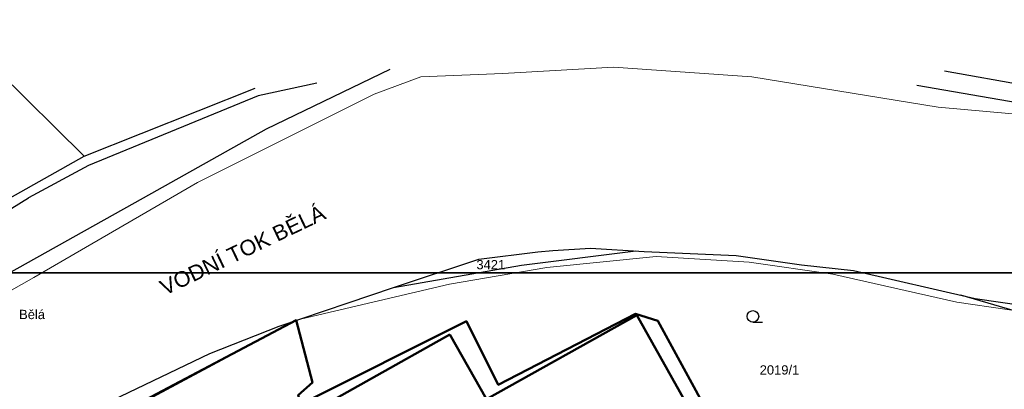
# Model space of a CAD drawing. Header units: millimetres. Extents: x 86477 to 788943, y -27515 to 248801.
# Tile 6 of 10: x 241336 to 400791, y 188958 to 248801. Entities that reach past the tile are written whole.
import ezdxf

# ---------------------------------------------------------------- set-up
doc = ezdxf.new("R2010")
doc.units = ezdxf.units.MM
doc.layers.add('IN_C_TENKA', color=7, linetype='Continuous', lineweight=18)
for name, color, linetype in [('IN_TEXT', 7, 'Continuous'), ('KATASTR', 116, 'Continuous'), ('ZTI_POPIS', 7, 'Continuous')]:
    doc.layers.add(name, color=color, linetype=linetype)
doc.styles.add('Koty', font='arial.ttf')

msp = doc.modelspace()

# ---------------------------------------------------------------- linework, layer by layer
at = {"layer": 'IN_C_TENKA', "color": 152}
msp.add_lwpolyline([(86477, 139675), (103968, 143387), (126575, 149519), (142722, 154038), (159516, 159201), (185191, 174209), (206505, 185989), (243615, 207084), (270146, 222421), (298758, 236717), (306301, 239577), (319566, 240097), (337514, 241136), (359883, 239577), (390056, 234638), (434008, 230720), (464794, 232030), (484329, 233341)], dxfattribs=at)
at = {"layer": 'IN_C_TENKA', "color": 152, "ltscale": 100}
msp.add_lwpolyline([(484329, 196581), (473741, 196197), (441500, 197729), (409400, 200670), (393082, 203076), (373020, 207620), (359473, 209538), (344418, 210485), (326730, 208696), (310938, 205961), (286125, 200129), (254898, 183647), (226912, 168875), (185254, 146887), (172917, 138812), (161902, 129637), (137448, 109267), (136620, 105448), (143956, 81479), (153994, 61076), (162820, 22651), (167034, -11225), (168393, -23265), (168235, -26742)], dxfattribs=at)
at = {"layer": 'IN_C_TENKA', "color": 165, "lineweight": 50, "ltscale": 100}
msp.add_lwpolyline([(185254, 146887), (286125, 200129), (286125, 200129), (288748, 190047), (286439, 188024), (286877, 186529), (313678, 199971), (318825, 189708), (341084, 201165), (344697, 200069), (357342, 176771), (338931, 167123), (348546, 141639), (359864, 142758), (365124, 130156), (350513, 123614), (361595, 99665), (352334, 95324), (307343, 82204), (284803, 74531), (265008, 68424), (254394, 63856), (236086, 50213)], dxfattribs=at)
at = {"layer": 'KATASTR'}
for p, q in [((251793, 226703), (229254, 248801)), ((281293, 231120), (301311, 240765)), ((409769, 237152), (391108, 240474)), ((251793, 226703), (279467, 237727)), ((289444, 238505), (279982, 236493)), ((386625, 238211), (409748, 234189)), ((279982, 236493), (252500, 225178)), ((261386, 219976), (281293, 231120)), ((239797, 219976), (251793, 226703)), ((252500, 225178), (242741, 219976)), ((224377, 199258), (261386, 219976)), ((315705, 210023), (325228, 211223)), ((322601, 209075), (341120, 211358)), ((325228, 211223), (327700, 211447)), ((327700, 211447), (333766, 211784)), ((333766, 211784), (342473, 211279)), ((342473, 211279), (357347, 210607)), ((357347, 210607), (367945, 209094)), ((301847, 205442), (315705, 210023)), ((301847, 205442), (322601, 209075)), ((367945, 209094), (376390, 208186)), ((376390, 208186), (396094, 203649)), ((283337, 199187), (301847, 205442)), ((423400, 195583), (393729, 204194)), ((396094, 203649), (403923, 202528)), ((318825, 189708), (341084, 201165)), ((341084, 201165), (344697, 200069)), ((224377, 167151), (286125, 200129)), ((286125, 200129), (288748, 190047)), ((286877, 186529), (313678, 199971)), ((313678, 199971), (318825, 189708)), ((344697, 200069), (357342, 176771)), ((360083, 199836), (361656, 199836)), ((272132, 194774), (283337, 199187)), ((249004, 183687), (272132, 194774)), ((288748, 190047), (286439, 188024))]:
    msp.add_line(p, q, dxfattribs=at)
msp.add_lwpolyline([(224377, 208575), (242741, 219976)], dxfattribs=at)
at = {"layer": 'KATASTR', "color": 7, "lineweight": 50}
msp.add_lwpolyline([(310992, 197834), (285647, 183572), (302302, 153974), (351992, 181914), (341262, 200964), (316942, 187344), (310992, 197834)], dxfattribs=at)
at = {"layer": 'KATASTR'}
msp.add_circle((360083, 200764), 929, dxfattribs=at)
at = {"layer": 'ZTI_POPIS', "color": 1, "lineweight": 35}
msp.add_lwpolyline([(136716, 207815), (433716, 207815), (433716, -2185), (136716, -2185)], close=True, dxfattribs=at)

# ---------------------------------------------------------------- texts
at = {"layer": 'IN_TEXT', "insert": (263765, 206367), "char_height": 2500, "width": 34296.58, "attachment_point": 1, "rotation": 25.51961, "style": 'Koty'}
msp.add_mtext('VODNÍ TOK BĚLÁ', dxfattribs=at)
at = {"layer": 'KATASTR', "char_height": 1500, "width": 486.77, "attachment_point": 1, "style": 'Koty'}
for s, insert in [('3421', (315300, 209889)), ('Bělá', (241241, 201826)), ('2019/1', (361175, 192847))]:
    msp.add_mtext(s, dxfattribs=dict(at, insert=insert))

doc.saveas('drawing.dxf')
